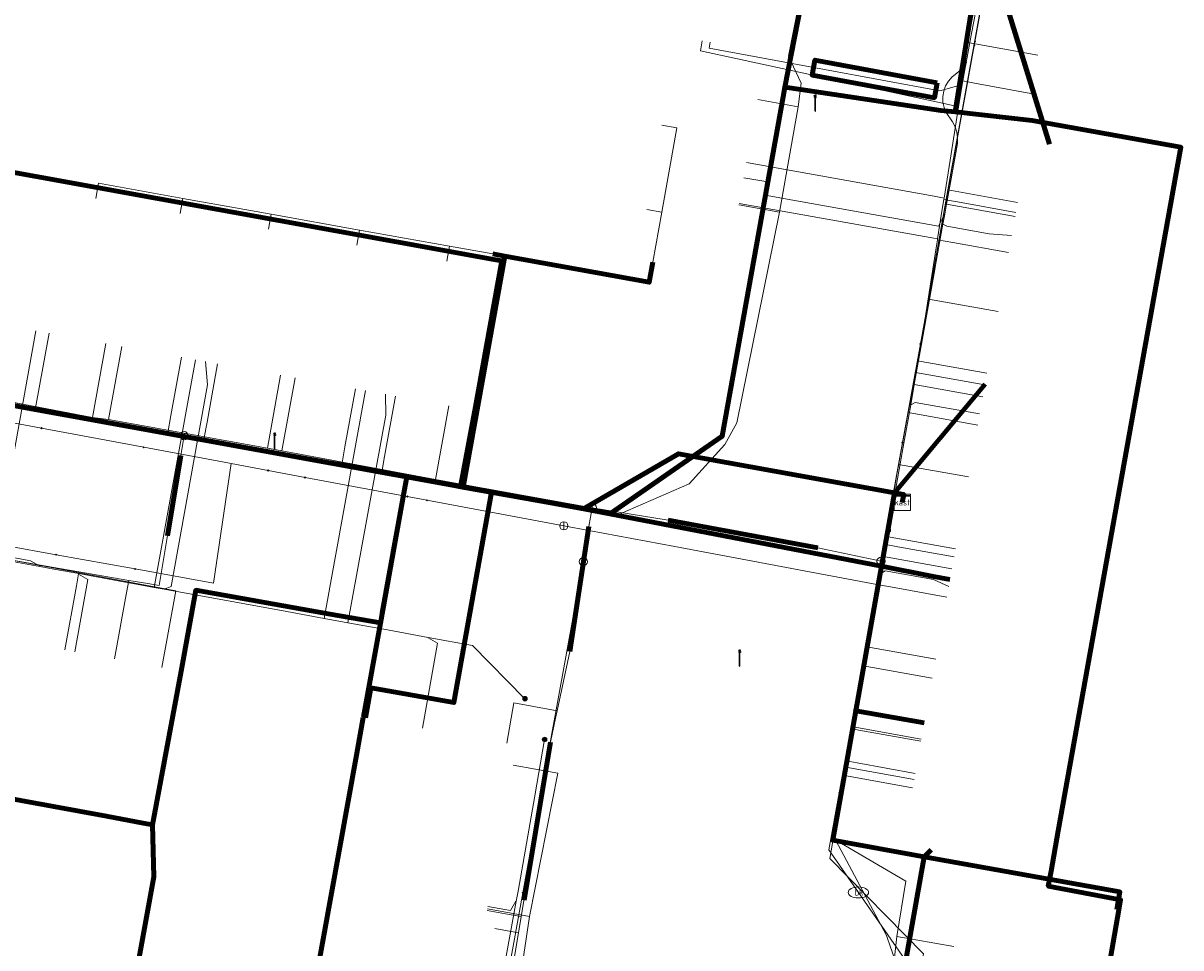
# Model space of a CAD drawing. Extents: x 152558 to 154479, y 462974 to 463683.
# Tile 198 of 256: x 153724 to 153781, y 463140 to 463185. Entities that reach past the tile are written whole.
import ezdxf
from ezdxf.enums import TextEntityAlignment as Align
from ezdxf.lldxf.tags import DXFTag

# ---------------------------------------------------------------- set-up
doc = ezdxf.new("R2010")
doc.units = 0
doc.header["$LTSCALE"] = 0.2
doc.layers.get('0').update_dxf_attribs({"linetype": 'CONTINUOUS'})
for name, color, linetype, lineweight in [('B-RO-KL-DATA_COAXIAAL_17_ZIGGO BV-G', 90, 'KL-DATA-N', 18), ('B-RO-KL-DATA_COAXIAAL_7_ZIGGO BV-G', 90, 'KL-DATA-N', 18), ('B-RO-KL-DATA_HULPSTUK_KPN BV-S', 90, 'CONTINUOUS', 25), ('B-RO-KL-DATA_HULPSTUK_ZIGGO BV-S', 90, 'CONTINUOUS', 25), ('B-RO-KL-DATA_KABELBED_KPN BV-G', 90, 'CONTINUOUS', 100), ('B-RO-KL-DATA_KABELBED_ZIGGO BV-G', 90, 'CONTINUOUS', 100), ('B-RO-KL-DATA_MANTELBUIS_PVC_KPN BV-G', 90, 'CONTINUOUS', 100), ('B-RO-KL-DATA_REGGEFIBER OPERATOR BV-G', 90, 'KL-DATA-N', 18), ('B-RO-KL-ET_LS_400 V_STEDIN NETBEHEER BV-G', 190, 'KL-LS-N', 18), ('B-RO-KL-ET_LS_GEMEENTE AMERSFOORT-S', 190, 'CONTINUOUS', 25), ('B-RO-KL-ET_LS_HULPSTUK_STEDIN NETBEHEER BV-S', 190, 'CONTINUOUS', 25), ('B-RO-KL-ET_LS_MANTELBUIS_750_STEDIN NETBEHEER BV-G', 190, 'CONTINUOUS', 100), ('B-RO-KL-GAS_LD_HULPSTUK_STEDIN NETBEHEER BV-S', 50, 'CONTINUOUS', 25), ('B-RO-KL-GAS_LD_KOPER_22_0.1 BAR_STEDIN NETBEHEER BV-G', 50, 'KL-GAS-LD-N', 18), ('B-RO-KL-GAS_LD_MANTELBUIS_ASBESTCEMENT_124_STEDIN NETBEHEER BV-G', 50, 'CONTINUOUS', 100), ('B-RO-KL-GAS_LD_PE_25_0.1 BAR_STEDIN NETBEHEER BV-G', 50, 'KL-GAS-LD-N', 18), ('B-RO-KL-GAS_LD_PE_32_0.1 BAR_STEDIN NETBEHEER BV-G', 50, 'KL-GAS-LD-N', 18), ('B-RO-KL-GAS_LD_PVC_63_0.1 BAR_STEDIN NETBEHEER BV-G', 50, 'KL-GAS-LD-N', 18), ('B-RO-KL-WATER_100_VITENS-G', 170, 'KL-WATER-N', 18), ('B-RO-KL-WATER_HULPSTUK_VITENS-S', 170, 'CONTINUOUS', 25), ('B-RO-KL-WATER_VITENS-S', 170, 'CONTINUOUS', 25)]:
    doc.layers.add(name, color=color, linetype=linetype, lineweight=lineweight)
doc.styles.add('NLCS-ISO', font='NLCS-ISO.ttf')
tags = doc.linetypes.add('KL-DATA-N', pattern='A,4,-1,[101,NLCS.SHX,S=0.5,R=0,X=0,Y=0],-1,4,-1,["D",Standard,S=1,R=0,X=-0.25,Y=-0.5],-1.5', length=12.5).pattern_tags.tags
tags[18] = DXFTag(74, 10)
tags = doc.linetypes.add('KL-GAS-LD-N', pattern='A,4,-1,[69,NLCS.SHX,S=0.5,R=0,X=0,Y=0],-1,4,-1,["L",Standard,S=1,R=0,X=0.25,Y=-0.5],-2', length=13).pattern_tags.tags
tags[18] = DXFTag(74, 10)
tags = doc.linetypes.add('KL-LS-N', pattern='A,4,-1,[103,NLCS.SHX,S=0.75,R=0,X=0,Y=0],-1,4,-1,["L",Standard,S=1,R=0,X=0,Y=-0.5],-2', length=13).pattern_tags.tags
tags[18] = DXFTag(74, 10)
doc.linetypes.add('KL-WATER-N', pattern='A,7,-0.5,[168,NLCS.SHX,S=0.75,R=0,X=0.75,Y=0],-2', length=9.5)

# ---------------------------------------------------------------- blocks, each defined once
blk = doc.blocks.new('SKL-WTB_HULP_T STUK-SO')
at = {"color": 0, "linetype": 'ByBlock', "lineweight": 18}
blk.add_circle((0, 0), 1, dxfattribs=at)
at = {"color": 0, "linetype": 'ByBlock', "lineweight": -2, "style": 'NLCS-ISO'}
blk.add_text('T', height=1, dxfattribs=at).set_placement((0, 0), align=Align.MIDDLE_CENTER)
at = {"color": 0, "linetype": 'ByBlock', "lineweight": 18, "style": 'NLCS-ISO', "flags": 1}
for tag, p in [('TYPE', (1.5, 0)), ('OMSCHRIJVING', (1.5, -3)), ('LABEL', (1.5, -1.5))]:
    blk.add_attdef(tag, p, '', height=1, dxfattribs=at)
blk = doc.blocks.new('SKL-WTB_HULP_MOF-SO')
at = {"linetype": 'ByBlock', "lineweight": 18}
h = blk.add_hatch(color=0, dxfattribs=at)
h.dxf.hatch_style = 1
h.paths.add_polyline_path([(-0.5625, 0, 1), (0.5625, 0, 1)])
at = {"color": 0, "linetype": 'ByBlock', "lineweight": 18}
blk.add_circle((0, 0), 0.5625, dxfattribs=at)
at = {"color": 0, "linetype": 'ByBlock', "lineweight": 18, "style": 'NLCS-ISO', "flags": 1}
for tag, p in [('TYPE', (1.5, 0)), ('OMSCHRIJVING', (1.5, -3)), ('LABEL', (1.5, -1.5))]:
    blk.add_attdef(tag, p, '', height=1, dxfattribs=at)
blk = doc.blocks.new('SKL-WTB_HULP_KAST-SO')
at = {"color": 0, "linetype": 'ByBlock', "lineweight": 18}
for points in [[(-2, 2), (2, 2), (2, 1.68), (-2, 1.68)], [(-2, 1.52), (2, 1.52), (2, -2), (-2, -2)]]:
    blk.add_lwpolyline(points, close=True, dxfattribs=at)
at = {"color": 0, "linetype": 'ByBlock', "lineweight": 18, "style": 'NLCS-ISO'}
blk.add_text('kast', height=1.5, dxfattribs=at).set_placement((0, 0), align=Align.MIDDLE_CENTER)
at = {"color": 0, "linetype": 'ByBlock', "lineweight": 18, "style": 'NLCS-ISO', "flags": 1}
for tag, p in [('TYPE', (2.5, 0)), ('OMSCHRIJVING', (2.5, -3)), ('LABEL', (2.5, -1.5))]:
    blk.add_attdef(tag, p, '', height=1, dxfattribs=at)
blk = doc.blocks.new('SKL-WTB_HULP_AFSLUITER-SO')
at = {"color": 0, "linetype": 'ByBlock', "lineweight": 18}
blk.add_lwpolyline([(0, 0.8), (0, -0.8)], dxfattribs=at)
blk.add_circle((0, 0), 1, dxfattribs=at)
at = {"color": 0, "linetype": 'ByBlock', "lineweight": 18, "style": 'NLCS-ISO', "flags": 1}
for tag, p in [('TYPE', (1.5, 0)), ('OMSCHRIJVING', (1.5, -3)), ('LABEL', (1.5, -1.5))]:
    blk.add_attdef(tag, p, '', height=1, dxfattribs=at)
blk = doc.blocks.new('SKL-WATER_BRANDKRAAN_BRANDPUT-SO')
at = {"color": 0, "linetype": 'ByBlock', "lineweight": 18}
blk.add_ellipse((0, 0), major_axis=(2.5, 0), ratio=0.54, dxfattribs=at)
at = {"color": 0, "linetype": 'ByBlock', "lineweight": 18, "style": 'NLCS-ISO'}
blk.add_text('bk', height=1.5, dxfattribs=at).set_placement((0.16, 0), align=Align.MIDDLE_CENTER)
blk = doc.blocks.new('SKL-WTB_HULP_OVERIG-SO')
at = {"color": 0, "linetype": 'ByBlock', "lineweight": 18}
for points in [[(-0.14, 0.14), (0.14, -0.14)], [(0.14, 0.14), (-0.14, -0.14)]]:
    blk.add_lwpolyline(points, dxfattribs=at)
at = {"color": 0, "linetype": 'ByBlock', "lineweight": 18, "style": 'NLCS-ISO', "flags": 1}
for tag, p in [('TYPE', (1.5, 0)), ('OMSCHRIJVING', (1.5, -3)), ('LABEL', (1.5, -1.5))]:
    blk.add_attdef(tag, p, '', height=1, dxfattribs=at)
blk = doc.blocks.new('SKL-ET_LS_MAST-SO')
for p, q in [((-0.05, 2.07), (0.05, 2.07)), ((-0.05, -2), (0.05, -2))]:
    blk.add_line(p, q)
for points in [[(-0.18, 1.76), (-0.22, 1.76), (-0.22, 1.84), (-0.18, 1.84), (-0.18, 1.79)], [(-0.18, 1.49), (-0.22, 1.49), (-0.22, 1.57), (-0.18, 1.57), (-0.18, 1.52)], [(-0.18, 1.79), (-0.05, 1.79)], [(-0.18, 1.76), (-0.05, 1.76)], [(-0.18, 1.52), (-0.05, 1.52)], [(-0.18, 1.49), (-0.05, 1.49)], [(-0.05, -2), (-0.05, 2.07)], [(0.05, -2), (0.05, 2.07)], [(0.18, 1.92), (0.05, 1.92)], [(0.18, 1.89), (0.05, 1.89)], [(0.18, 1.66), (0.05, 1.66)], [(0.18, 1.63), (0.05, 1.63)], [(0.18, 1.39), (0.05, 1.39)], [(0.18, 1.36), (0.05, 1.36)], [(0.18, 1.89), (0.22, 1.89), (0.22, 1.97), (0.18, 1.97), (0.18, 1.92)], [(0.18, 1.63), (0.22, 1.63), (0.22, 1.71), (0.18, 1.71), (0.18, 1.66)], [(0.18, 1.36), (0.22, 1.36), (0.22, 1.44), (0.18, 1.44), (0.18, 1.39)]]:
    blk.add_lwpolyline(points)

msp = doc.modelspace()

# ---------------------------------------------------------------- linework, layer by layer
at = {"layer": 'B-RO-KL-DATA_COAXIAAL_17_ZIGGO BV-G', "flags": 128}
for points in [[(153692.318, 463217.369), (153691.727, 463217.476), (153690.75, 463211.32), (153690.215, 463207.946), (153690.066, 463205.464), (153689.459, 463202.24), (153689.218, 463200.962), (153686.573, 463186.924), (153685.259, 463179.619), (153685.254, 463179.59), (153684.954, 463177.922), (153684.901, 463177.627), (153684.103, 463173.195), (153692.653, 463171.646), (153696.526, 463170.944), (153699.735, 463170.363), (153700.75, 463170.179), (153702.799, 463169.808), (153704.623, 463169.477), (153709.64, 463168.568), (153713.687, 463167.835), (153717.736, 463167.101), (153721.608, 463166.4), (153726.624, 463165.492), (153730.498, 463164.79), (153745.356, 463162.098), (153746.753, 463161.845), (153747.559, 463161.699), (153751.259, 463161.029), (153755.916, 463163.735), (153766.515, 463161.823), (153766.967, 463161.741), (153766.896, 463161.348)], [(153766.896, 463161.348), (153766.967, 463161.741), (153766.515, 463161.823), (153765.874, 463158.218), (153765.86, 463158.141), (153764.614, 463151.136), (153763.485, 463144.788), (153767.971, 463143.983), (153767.237, 463139.846), (153766.548, 463135.968), (153765.829, 463131.918), (153765.11, 463127.868), (153764.391, 463123.818), (153763.672, 463119.768), (153762.812, 463114.921), (153761.921, 463109.902), (153761.606, 463108.13), (153761.501, 463107.541), (153760.4, 463105.906), (153759.27, 463099.542), (153759.234, 463099.549), (153754.223, 463100.493), (153750.179, 463101.255), (153747.35, 463101.788), (153746.48, 463097.171), (153746.971, 463097.078)]]:
    msp.add_lwpolyline(points, dxfattribs=at)
at = {"layer": 'B-RO-KL-DATA_COAXIAAL_7_ZIGGO BV-G', "flags": 128}
for points in [[(153766.896, 463161.348), (153766.967, 463161.741), (153766.515, 463161.823), (153755.916, 463163.735), (153751.259, 463161.029), (153747.559, 463161.699), (153746.753, 463161.845), (153745.356, 463162.098), (153730.498, 463164.79), (153726.624, 463165.492), (153721.608, 463166.4), (153717.736, 463167.101), (153713.687, 463167.835), (153709.64, 463168.568), (153704.623, 463169.477), (153702.799, 463169.808), (153700.75, 463170.179), (153699.735, 463170.363), (153696.526, 463170.944), (153692.653, 463171.646), (153684.103, 463173.195), (153684.901, 463177.627), (153684.954, 463177.922), (153685.254, 463179.59), (153685.259, 463179.619), (153686.573, 463186.924), (153689.218, 463200.962), (153689.459, 463202.24), (153690.066, 463205.464), (153690.215, 463207.946), (153690.75, 463211.32), (153691.727, 463217.476), (153692.485, 463222.255), (153692.831, 463224.434), (153695.11, 463235.294), (153700.908, 463234.282), (153705.924, 463233.407), (153710.951, 463232.53), (153713.591, 463232.069), (153714.091, 463231.982), (153720.424, 463230.877), (153725.635, 463229.968), (153731.122, 463229.01), (153732.516, 463228.767), (153739.149, 463227.61), (153746.116, 463226.367), (153747.605, 463226.099), (153750.514, 463225.576), (153754.014, 463224.947), (153755.903, 463224.578), (153765.5, 463222.701), (153765.672, 463222.667), (153765.809, 463222.604), (153766.494, 463222.252), (153767.099, 463221.775), (153767.513, 463221.297), (153767.536, 463221.311), (153767.986, 463220.525), (153768.235, 463219.796), (153768.341, 463219.033), (153767.862, 463216.136), (153775.922, 463214.646), (153774.445, 463206.546), (153773.115, 463199.252), (153772.362, 463195.12), (153771.945, 463192.834), (153771.157, 463188.513), (153771.523, 463187.323), (153774.11, 463178.899)], [(153755.098, 463179.845), (153755.836, 463179.714), (153755.101, 463175.57), (153754.667, 463173.124), (153754.491, 463172.139), (153747.407, 463173.422), (153746.174, 463166.613), (153745.772, 463164.394), (153745.356, 463162.098), (153746.753, 463161.845), (153747.559, 463161.699), (153751.259, 463161.029), (153755.916, 463163.735), (153766.515, 463161.823), (153766.967, 463161.741), (153766.896, 463161.348)], [(153766.896, 463161.348), (153766.967, 463161.741), (153766.515, 463161.823), (153755.916, 463163.735), (153751.259, 463161.029), (153747.559, 463161.699), (153746.753, 463161.845), (153745.356, 463162.098), (153745.772, 463164.394), (153746.174, 463166.613), (153747.407, 463173.422), (153746.812, 463173.53), (153744.694, 463173.909), (153740.284, 463174.698), (153735.955, 463175.472), (153731.618, 463176.248), (153727.479, 463176.988), (153727.347, 463176.25)], [(153766.896, 463161.348), (153766.967, 463161.741), (153766.515, 463161.823), (153755.916, 463163.735), (153751.259, 463161.029), (153747.559, 463161.699), (153746.753, 463161.845), (153745.356, 463162.098), (153745.772, 463164.394), (153746.174, 463166.613), (153747.407, 463173.422), (153746.812, 463173.53), (153744.694, 463173.909), (153740.284, 463174.698), (153735.955, 463175.472), (153731.618, 463176.248), (153731.486, 463175.509)], [(153766.896, 463161.348), (153766.967, 463161.741), (153766.515, 463161.823), (153755.916, 463163.735), (153751.259, 463161.029), (153747.559, 463161.699), (153746.753, 463161.845), (153745.356, 463162.098), (153745.772, 463164.394), (153746.174, 463166.613), (153747.407, 463173.422), (153746.812, 463173.53), (153744.694, 463173.909), (153740.284, 463174.698), (153735.955, 463175.472), (153735.823, 463174.733)], [(153766.896, 463161.348), (153766.967, 463161.741), (153766.515, 463161.823), (153755.916, 463163.735), (153751.259, 463161.029), (153747.559, 463161.699), (153746.753, 463161.845), (153745.356, 463162.098), (153745.772, 463164.394), (153746.174, 463166.613), (153747.407, 463173.422), (153754.491, 463172.139), (153754.667, 463173.124), (153755.101, 463175.57), (153754.363, 463175.701)], [(153766.896, 463161.348), (153766.967, 463161.741), (153766.515, 463161.823), (153755.916, 463163.735), (153751.259, 463161.029), (153747.559, 463161.699), (153746.753, 463161.845), (153745.356, 463162.098), (153745.772, 463164.394), (153746.174, 463166.613), (153747.407, 463173.422), (153746.812, 463173.53), (153744.694, 463173.909), (153740.284, 463174.698), (153740.152, 463173.959)], [(153744.562, 463173.17), (153744.694, 463173.909), (153746.812, 463173.53), (153747.407, 463173.422), (153746.174, 463166.613), (153745.772, 463164.394), (153745.356, 463162.098), (153746.753, 463161.845), (153747.559, 463161.699), (153751.259, 463161.029), (153755.916, 463163.735), (153766.515, 463161.823), (153766.967, 463161.741), (153766.896, 463161.348)], [(153770.954, 463167.147), (153766.515, 463161.823), (153766.967, 463161.741), (153766.896, 463161.348)], [(153770.954, 463167.147), (153766.515, 463161.823), (153766.967, 463161.741), (153766.896, 463161.348)], [(153770.954, 463167.147), (153766.515, 463161.823), (153766.967, 463161.741), (153766.896, 463161.348)], [(153740.576, 463150.786), (153740.842, 463152.266), (153744.908, 463151.536), (153746.753, 463161.845), (153747.559, 463161.699), (153751.259, 463161.029), (153755.916, 463163.735), (153766.515, 463161.823), (153766.967, 463161.741), (153766.896, 463161.348)], [(153740.576, 463150.786), (153740.842, 463152.266), (153744.908, 463151.536), (153746.753, 463161.845), (153747.559, 463161.699), (153751.259, 463161.029), (153765.874, 463158.218), (153766.515, 463161.823), (153766.967, 463161.741), (153766.896, 463161.348)], [(153740.576, 463150.786), (153740.842, 463152.266), (153744.908, 463151.536), (153746.753, 463161.845), (153747.559, 463161.699), (153751.259, 463161.029), (153765.874, 463158.218), (153765.86, 463158.141), (153764.614, 463151.136), (153763.485, 463144.788), (153767.971, 463143.983), (153767.237, 463139.846), (153766.548, 463135.968), (153765.829, 463131.918), (153765.11, 463127.868), (153764.391, 463123.818), (153763.672, 463119.768), (153762.812, 463114.921), (153761.921, 463109.902), (153761.606, 463108.13), (153761.501, 463107.541), (153760.4, 463105.906), (153759.27, 463099.542), (153759.234, 463099.549), (153754.223, 463100.493), (153750.179, 463101.255), (153747.35, 463101.788), (153746.48, 463097.171), (153746.971, 463097.078)], [(153740.576, 463150.786), (153740.842, 463152.266), (153744.908, 463151.536), (153746.753, 463161.845), (153747.559, 463161.699), (153751.259, 463161.029), (153765.874, 463158.218), (153765.86, 463158.141), (153764.614, 463151.136), (153763.485, 463144.788), (153767.971, 463143.983), (153767.237, 463139.846), (153766.548, 463135.968), (153765.829, 463131.918), (153765.11, 463127.868), (153764.391, 463123.818), (153763.672, 463119.768), (153762.812, 463114.921), (153761.921, 463109.902), (153761.606, 463108.13), (153761.501, 463107.541), (153760.4, 463105.906), (153759.27, 463099.542), (153759.234, 463099.549), (153754.223, 463100.493), (153750.179, 463101.255), (153747.35, 463101.788), (153746.48, 463097.171), (153746.971, 463097.078)], [(153740.576, 463150.786), (153740.842, 463152.266), (153744.908, 463151.536), (153746.753, 463161.845), (153747.559, 463161.699), (153751.259, 463161.029), (153765.874, 463158.218), (153765.86, 463158.141), (153764.614, 463151.136), (153763.485, 463144.788), (153767.971, 463143.983), (153767.237, 463139.846), (153766.548, 463135.968), (153765.829, 463131.918), (153765.11, 463127.868), (153764.391, 463123.818), (153763.672, 463119.768), (153762.812, 463114.921), (153761.921, 463109.902), (153761.606, 463108.13), (153761.501, 463107.541), (153760.4, 463105.906), (153759.27, 463099.542), (153759.234, 463099.549), (153754.223, 463100.493), (153750.179, 463101.255), (153747.35, 463101.788), (153746.48, 463097.171), (153746.971, 463097.078)], [(153740.576, 463150.786), (153740.842, 463152.266), (153744.908, 463151.536), (153746.753, 463161.845), (153747.559, 463161.699), (153751.259, 463161.029), (153765.874, 463158.218), (153766.515, 463161.823), (153766.967, 463161.741), (153766.896, 463161.348)], [(153777.418, 463141.399), (153777.57, 463142.259), (153767.971, 463143.983), (153763.485, 463144.788), (153764.614, 463151.136), (153765.86, 463158.141), (153765.874, 463158.218), (153766.515, 463161.823), (153766.967, 463161.741), (153766.896, 463161.348)], [(153777.418, 463141.399), (153777.57, 463142.259), (153767.971, 463143.983), (153763.485, 463144.788), (153764.614, 463151.136), (153765.86, 463158.141), (153765.874, 463158.218), (153766.515, 463161.823), (153766.967, 463161.741), (153766.896, 463161.348)], [(153766.896, 463161.348), (153766.967, 463161.741), (153766.515, 463161.823), (153765.874, 463158.218), (153765.86, 463158.141), (153764.614, 463151.136), (153763.485, 463144.788), (153767.971, 463143.983), (153768.317, 463144.327)], [(153777.418, 463141.399), (153777.57, 463142.259), (153767.971, 463143.983), (153763.485, 463144.788), (153764.614, 463151.136), (153765.86, 463158.141), (153765.874, 463158.218), (153766.515, 463161.823), (153766.967, 463161.741), (153766.896, 463161.348)], [(153766.896, 463161.348), (153766.967, 463161.741), (153766.515, 463161.823), (153765.874, 463158.218), (153765.86, 463158.141), (153764.614, 463151.136), (153767.972, 463150.539)], [(153766.896, 463161.348), (153766.967, 463161.741), (153766.515, 463161.823), (153765.874, 463158.218), (153768.351, 463157.741), (153769.235, 463157.571)], [(153766.896, 463161.348), (153766.967, 463161.741), (153766.515, 463161.823), (153765.874, 463158.218), (153768.351, 463157.741), (153769.235, 463157.571)]]:
    msp.add_lwpolyline(points, dxfattribs=at)
at = {"layer": 'B-RO-KL-DATA_KABELBED_KPN BV-G', "flags": 128}
for points in [[(153742.598, 463162.595), (153735.334, 463163.924), (153683.431, 463173.315), (153685.384, 463184.463), (153690.504, 463213.683), (153694.141, 463235.581)], [(153769.486, 463180.485), (153771.665, 463194.085), (153775.197, 463211.199), (153775.835, 463214.648)], [(153763.139, 463192.237), (153763.199, 463192.227), (153761.139, 463181.693)], [(153686.585, 463184.176), (153689.247, 463183.695), (153745.07, 463173.582), (153746.766, 463173.277)], [(153761.139, 463181.693), (153761.049, 463181.231), (153758.072, 463164.587), (153752.595, 463160.798), (153745.237, 463162.119)], [(153769.486, 463180.485), (153768.786, 463180.563), (153761.922, 463181.58), (153761.139, 463181.694)], [(153768.784, 463180.563), (153761.928, 463181.579)], [(153769.486, 463180.485), (153773.273, 463180.065), (153780.557, 463178.755), (153780.381, 463177.768)], [(153780.381, 463177.768), (153780.054, 463175.933), (153774.545, 463145.255), (153774.192, 463143.268)], [(153745.237, 463162.119), (153745.934, 463165.854), (153747.257, 463173.189), (153746.766, 463173.277)], [(153742.598, 463162.595), (153742.455, 463161.797), (153741.303, 463155.437)], [(153745.237, 463162.119), (153744.765, 463162.204), (153742.598, 463162.595)], [(153742.455, 463161.797), (153741.393, 463155.938)], [(153730.128, 463145.548), (153731.535, 463153.077), (153732.251, 463157.041), (153738.834, 463155.878), (153741.303, 463155.438)], [(153741.303, 463155.437), (153740.469, 463150.831)], [(153686.78, 463153.474), (153689.43, 463152.99), (153727.879, 463145.963), (153729.664, 463145.633)], [(153740.469, 463150.831), (153740.466, 463150.811), (153740.133, 463148.962), (153737.686, 463135.43), (153738.107, 463134.858), (153735.008, 463117.526), (153734.764, 463116.204)], [(153730.128, 463145.548), (153730.201, 463142.997), (153727.748, 463129.52), (153727.547, 463128.483)], [(153729.664, 463145.633), (153730.128, 463145.548)], [(153774.192, 463143.268), (153774.054, 463142.543), (153777.603, 463141.874), (153777.517, 463141.378)], [(153777.517, 463141.378), (153777.108, 463139.019), (153771.699, 463108.552), (153771.378, 463106.799)]]:
    msp.add_lwpolyline(points, dxfattribs=at)
at = {"layer": 'B-RO-KL-DATA_KABELBED_ZIGGO BV-G', "flags": 128}
for points in [[(153771.523, 463187.323), (153774.11, 463178.899)], [(153747.407, 463173.422), (153746.812, 463173.53)], [(153747.407, 463173.422), (153745.356, 463162.098)], [(153754.667, 463173.124), (153754.491, 463172.139), (153747.407, 463173.422)], [(153745.356, 463162.098), (153699.735, 463170.363)], [(153766.515, 463161.823), (153770.954, 463167.147)], [(153751.259, 463161.029), (153755.916, 463163.735), (153766.515, 463161.823)], [(153740.576, 463150.786), (153740.842, 463152.266), (153744.908, 463151.536), (153746.753, 463161.845)], [(153746.753, 463161.845), (153745.356, 463162.098)], [(153751.259, 463161.029), (153746.753, 463161.845)], [(153765.874, 463158.218), (153766.515, 463161.823)], [(153766.515, 463161.823), (153766.967, 463161.741), (153766.896, 463161.348)], [(153751.259, 463161.029), (153765.874, 463158.218)], [(153764.614, 463151.136), (153765.874, 463158.218)], [(153765.874, 463158.218), (153768.351, 463157.741)], [(153768.351, 463157.741), (153769.235, 463157.571)], [(153767.971, 463143.983), (153763.485, 463144.788), (153764.614, 463151.136)], [(153764.614, 463151.136), (153767.972, 463150.539)], [(153761.606, 463108.13), (153767.971, 463143.983)], [(153767.971, 463143.983), (153768.317, 463144.327)], [(153777.418, 463141.399), (153777.57, 463142.259), (153767.971, 463143.983)]]:
    msp.add_lwpolyline(points, dxfattribs=at)
at = {"layer": 'B-RO-KL-DATA_MANTELBUIS_PVC_KPN BV-G', "flags": 128}
for points in [[(153768.784, 463180.563), (153761.928, 463181.579)], [(153742.455, 463161.797), (153741.393, 463155.938)]]:
    msp.add_lwpolyline(points, dxfattribs=at)
at = {"layer": 'B-RO-KL-DATA_REGGEFIBER OPERATOR BV-G', "flags": 128}
for points in [[(153761.788, 463180.74), (153761.934, 463181.899), (153761.315, 463183.214), (153762.315, 463188.291)], [(153769.135, 463176.664), (153771.063, 463187.365)], [(153759.806, 463181.094), (153761.788, 463180.74)], [(153760.879, 463175.579), (153761.788, 463180.74)], [(153768.184, 463171.312), (153769.135, 463176.664)], [(153769.135, 463176.664), (153772.553, 463176.051)], [(153758.884, 463175.936), (153760.879, 463175.579)], [(153744.013, 463162.464), (153753.059, 463160.785), (153756.45, 463162.258), (153758.192, 463164.188), (153758.782, 463165.25), (153760.879, 463175.579)], [(153767.648, 463168.289), (153768.184, 463171.312)], [(153768.184, 463171.312), (153771.592, 463170.7)], [(153727.186, 463165.511), (153727.842, 463169.132)], [(153727.978, 463165.412), (153728.626, 463168.991)], [(153766.711, 463163.21), (153767.648, 463168.289)], [(153767.648, 463168.289), (153771.05, 463167.678)], [(153735.764, 463164.008), (153736.411, 463167.58)], [(153736.473, 463163.869), (153737.121, 463167.452)], [(153721.87, 463166.515), (153727.186, 463165.511)], [(153744.013, 463162.464), (153744.668, 463166.084)], [(153727.186, 463165.511), (153727.978, 463165.412)], [(153727.978, 463165.412), (153735.764, 463164.008)], [(153735.764, 463164.008), (153736.473, 463163.869)], [(153736.473, 463163.869), (153744.013, 463162.464)], [(153766.115, 463159.679), (153766.711, 463163.21)], [(153766.711, 463163.21), (153770.137, 463162.595)], [(153765.16, 463154.273), (153766.115, 463159.679)], [(153766.115, 463159.679), (153769.504, 463159.07)], [(153730.584, 463153.252), (153731.272, 463157.02), (153723.415, 463158.478)], [(153764.976, 463153.34), (153765.16, 463154.273)], [(153765.16, 463154.273), (153768.534, 463153.667)], [(153764.057, 463147.961), (153764.976, 463153.34)], [(153764.976, 463153.34), (153768.365, 463152.731)], [(153748.624, 463141.052), (153750, 463148.08), (153747.812, 463148.472)], [(153766.627, 463140.073), (153767.07, 463142.783), (153763.449, 463144.912), (153764.057, 463147.961)], [(153764.057, 463147.961), (153767.401, 463147.36)], [(153746.55, 463141.424), (153748.624, 463141.052)], [(153748.288, 463138.864), (153748.624, 463141.052)], [(153766.627, 463140.073), (153766.393, 463137.999), (153766.753, 463137.236), (153766.322, 463134.977)], [(153766.627, 463140.073), (153769.423, 463139.576)]]:
    msp.add_lwpolyline(points, dxfattribs=at)
at = {"layer": 'B-RO-KL-ET_LS_400 V_STEDIN NETBEHEER BV-G', "flags": 128}
for points in [[(153769.931, 463182.906), (153770.11, 463183.891), (153770.122, 463183.96), (153771.292, 463190.408), (153771.466, 463191.366), (153771.594, 463192.069), (153771.977, 463194.185), (153775.892, 463215.772), (153776.573, 463216.9)], [(153757.481, 463183.904), (153757.429, 463183.609), (153768.736, 463181.514), (153769.731, 463181.806)], [(153773.542, 463183.262), (153770.11, 463183.891)], [(153769.931, 463182.906), (153769.824, 463182.664), (153769.746, 463182.556), (153769.654, 463182.459), (153769.335, 463182.207), (153769.157, 463182.002), (153769.019, 463181.768), (153768.927, 463181.512), (153768.884, 463181.244), (153768.891, 463180.972), (153768.948, 463180.706), (153769.053, 463180.456), (153769.363, 463180.004), (153769.485, 463179.757), (153769.567, 463179.494), (153769.606, 463179.221), (153769.601, 463178.945), (153769.258, 463177.027), (153769.069, 463175.967), (153768.981, 463175.475), (153768.893, 463174.982), (153768.565, 463173.15), (153768.496, 463172.766), (153767.841, 463169.101), (153767.487, 463167.121), (153767.311, 463166.137), (153766.975, 463164.256), (153766.251, 463160.207), (153766.212, 463159.989)], [(153769.555, 463180.835), (153769.731, 463181.806), (153769.931, 463182.906)], [(153759.121, 463177.262), (153760.204, 463177.069), (153760.088, 463176.42), (153761.072, 463176.244)], [(153761.072, 463176.244), (153768.672, 463174.884), (153768.961, 463175.479), (153768.981, 463175.475)], [(153772.429, 463175.364), (153769.069, 463175.967)], [(153771.16, 463174.52), (153769.08, 463174.893), (153768.893, 463174.982)], [(153772.26, 463174.424), (153771.16, 463174.52)], [(153724.415, 463169.754), (153722.432, 463158.806), (153724.154, 463158.491), (153724.614, 463158.225), (153724.61, 463158.205)], [(153732.238, 463168.336), (153730.216, 463157.182)], [(153732.731, 463168.247), (153732.83, 463167.111)], [(153732.83, 463167.111), (153731.041, 463157.234), (153730.708, 463157.092)], [(153740.574, 463166.826), (153738.551, 463155.66)], [(153770.841, 463166.519), (153767.487, 463167.121)], [(153741.555, 463166.648), (153741.574, 463165.629)], [(153770.691, 463165.683), (153767.534, 463166.249), (153767.311, 463166.137)], [(153741.574, 463165.629), (153739.716, 463155.448)], [(153748.395, 463151.727), (153745.817, 463154.334), (153743.65, 463154.73), (153741.468, 463155.128), (153739.716, 463155.448), (153738.551, 463155.66), (153736.453, 463156.043), (153732.405, 463156.782), (153730.708, 463157.092), (153730.216, 463157.182), (153729.163, 463157.374), (153728.534, 463157.489), (153726.509, 463157.859), (153725.292, 463158.081), (153724.61, 463158.205), (153723.519, 463158.404), (153721.709, 463158.734), (153720.439, 463158.966), (153720.276, 463158.996), (153718.414, 463159.336), (153716.405, 463159.702), (153715.423, 463159.881), (153714.014, 463160.138), (153713.302, 463160.268), (153712.359, 463160.441), (153711.552, 463160.588), (153709.593, 463160.946), (153708.311, 463161.18), (153706.535, 463161.504), (153705.537, 463161.686), (153704.403, 463161.893), (153703.295, 463162.096), (153702.491, 463162.243), (153702.293, 463162.279), (153699.422, 463162.802), (153698.442, 463162.981), (153696.825, 463163.276), (153695.891, 463163.447), (153695.2, 463163.573), (153693.016, 463163.972), (153691.526, 463164.244), (153690.755, 463164.354), (153689.935, 463164.301), (153689.221, 463164.12), (153688.516, 463163.786), (153687.89, 463163.322), (153687.365, 463162.745), (153686.961, 463162.078), (153686.297, 463160.135), (153686.174, 463160.158), (153679.87, 463161.328)], [(153766.212, 463159.989), (153765.98, 463158.692), (153765.83, 463157.855), (153765.527, 463156.157), (153764.63, 463151.139), (153764.488, 463150.342), (153764.136, 463148.373), (153763.906, 463147.089), (153763.336, 463143.898), (153767.939, 463139.224), (153767.82, 463138.554), (153767.336, 463135.829), (153766.616, 463131.779), (153766.38, 463130.451), (153765.896, 463127.73), (153765.176, 463123.68), (153764.878, 463122.006), (153764.773, 463121.415), (153764.456, 463119.63), (153763.594, 463114.783), (153763.352, 463113.42), (153763.247, 463112.829), (153762.702, 463109.764), (153762.334, 463107.693)], [(153769.327, 463158.09), (153765.98, 463158.692)], [(153726.317, 463154.032), (153726.964, 463157.572), (153726.505, 463157.839), (153726.509, 463157.859)], [(153768.422, 463157.573), (153766.059, 463157.997), (153765.83, 463157.855)], [(153769.174, 463157.234), (153768.422, 463157.573)], [(153743.364, 463150.291), (153744.107, 463154.443), (153743.646, 463154.71), (153743.65, 463154.73)], [(153767.829, 463149.742), (153764.488, 463150.342)], [(153743.976, 463120.068), (153744.223, 463121.407), (153744.667, 463123.818), (153744.935, 463125.275), (153745.858, 463130.29), (153746.236, 463132.346), (153746.603, 463134.337), (153747.348, 463138.383), (153747.969, 463141.801), (153748.054, 463142.29), (153748.874, 463146.972), (153749.356, 463149.727)], [(153767.475, 463147.774), (153764.136, 463148.373)], [(153746.571, 463141.543), (153747.686, 463141.344), (153747.949, 463141.804), (153747.969, 463141.801)]]:
    msp.add_lwpolyline(points, dxfattribs=at)
at = {"layer": 'B-RO-KL-ET_LS_MANTELBUIS_750_STEDIN NETBEHEER BV-G', "flags": 128}
msp.add_lwpolyline([(153768.608, 463181.919), (153762.61, 463183.03), (153762.474, 463182.292), (153768.472, 463181.181), (153768.608, 463181.919)], dxfattribs=at)
at = {"layer": 'B-RO-KL-GAS_LD_KOPER_22_0.1 BAR_STEDIN NETBEHEER BV-G', "flags": 128}
for points in [[(153757.087, 463183.974), (153757.001, 463183.481), (153769.169, 463180.848)], [(153770.446, 463181.898), (153769.869, 463182.004)], [(153773.2, 463181.393), (153770.446, 463181.898)], [(153759.253, 463178.001), (153768.456, 463176.356)], [(153758.896, 463176.004), (153768.441, 463174.295)], [(153772.465, 463175.562), (153769.61, 463176.075)], [(153769.369, 463174.086), (153768.623, 463174.22)], [(153772.111, 463173.594), (153769.369, 463174.086)], [(153725.055, 463169.638), (153724.539, 463166.786)], [(153731.548, 463168.461), (153731.031, 463165.61)], [(153733.319, 463168.14), (153732.802, 463165.285)], [(153768.193, 463167.604), (153767.553, 463167.719)], [(153770.947, 463167.11), (153768.193, 463167.604)], [(153740.082, 463166.915), (153739.566, 463164.067)], [(153742.05, 463166.559), (153741.514, 463163.601)], [(153731.031, 463165.61), (153730.878, 463164.762)], [(153767.738, 463165.654), (153767.193, 463165.752)], [(153770.594, 463165.141), (153767.738, 463165.654)], [(153732.802, 463165.285), (153732.651, 463164.454)], [(153739.566, 463164.067), (153739.424, 463163.281)], [(153766.673, 463159.177), (153766.01, 463159.296)], [(153769.434, 463158.681), (153766.673, 463159.177)], [(153725.825, 463154.122), (153726.4, 463157.267)], [(153766.324, 463157.207), (153765.657, 463157.327)], [(153769.08, 463156.712), (153766.324, 463157.207)], [(153728.269, 463153.675), (153728.845, 463156.827)], [(153747.498, 463149.551), (153747.85, 463151.52), (153749.524, 463151.22)], [(153764.951, 463150.157), (153764.417, 463150.253)], [(153767.811, 463149.644), (153764.951, 463150.157)], [(153767.528, 463148.069), (153764.678, 463148.581)], [(153746.536, 463141.346), (153747.62, 463141.152)], [(153747.62, 463141.152), (153748.215, 463141.046)], [(153746.92, 463140.464), (153748.084, 463140.255)]]:
    msp.add_lwpolyline(points, dxfattribs=at)
at = {"layer": 'B-RO-KL-GAS_LD_MANTELBUIS_ASBESTCEMENT_124_STEDIN NETBEHEER BV-G', "flags": 128}
for points in [[(153730.864, 463159.705), (153731.514, 463163.652)], [(153755.424, 463160.475), (153762.756, 463159.119)], [(153750.601, 463154.042), (153751.524, 463160.167)], [(153748.349, 463141.856), (153749.641, 463149.596)]]:
    msp.add_lwpolyline(points, dxfattribs=at)
at = {"layer": 'B-RO-KL-GAS_LD_PE_25_0.1 BAR_STEDIN NETBEHEER BV-G', "flags": 128}
msp.add_lwpolyline([(153728.845, 463156.827), (153728.973, 463157.526)], dxfattribs=at)
at = {"layer": 'B-RO-KL-GAS_LD_PE_32_0.1 BAR_STEDIN NETBEHEER BV-G', "flags": 128}
for points in [[(153769.169, 463180.848), (153769.657, 463180.742)], [(153768.456, 463176.356), (153768.947, 463176.268)], [(153769.61, 463176.075), (153768.936, 463176.196)], [(153768.441, 463174.295), (153768.63, 463174.261)], [(153724.539, 463166.786), (153724.379, 463165.905)], [(153741.514, 463163.601), (153741.393, 463162.934)], [(153726.4, 463157.267), (153726.525, 463157.95)], [(153749.524, 463151.22), (153749.974, 463151.139)], [(153764.678, 463148.581), (153764.14, 463148.677)]]:
    msp.add_lwpolyline(points, dxfattribs=at)
at = {"layer": 'B-RO-KL-GAS_LD_PVC_63_0.1 BAR_STEDIN NETBEHEER BV-G', "flags": 128}
for points in [[(153765.857, 463158.465), (153765.878, 463158.575), (153766.01, 463159.296), (153766.556, 463162.279), (153767.193, 463165.752), (153767.326, 463166.479), (153767.553, 463167.719), (153767.85, 463169.341), (153768.131, 463171.116), (153768.561, 463173.827), (153768.623, 463174.22), (153768.63, 463174.261), (153768.86, 463175.714), (153768.936, 463176.196), (153768.947, 463176.268), (153769.292, 463178.438), (153769.657, 463180.742), (153769.869, 463182.004), (153770.281, 463184.255), (153770.403, 463184.919), (153771.586, 463191.372), (153771.614, 463191.524), (153771.908, 463193.13), (153772.233, 463194.901), (153776.256, 463217.057), (153776.869, 463219.687)], [(153681.678, 463173.823), (153687.153, 463172.72), (153687.815, 463172.587), (153689.58, 463172.231), (153691.299, 463171.894), (153695.288, 463171.173), (153697.079, 463170.85), (153698.457, 463170.601), (153700.376, 463170.254), (153704.471, 463169.514), (153705.152, 463169.389), (153707.12, 463169.029), (153708.556, 463168.766), (153713.515, 463167.858), (153714.172, 463167.738), (153715.549, 463167.486), (153717.832, 463167.077), (153721.623, 463166.398), (153721.987, 463166.333), (153724.379, 463165.905), (153726.147, 463165.588), (153730.106, 463164.895), (153730.878, 463164.762), (153731.679, 463164.623)], [(153688.699, 463164.573), (153691.554, 463164.067), (153692.101, 463163.97), (153694.07, 463163.621), (153695.26, 463163.41), (153699.22, 463162.709), (153699.665, 463162.63), (153702.667, 463162.098), (153703.528, 463161.945), (153708.407, 463161.086), (153708.99, 463160.985), (153710.863, 463160.661), (153712.381, 463160.398), (153716.493, 463159.686), (153717.925, 463159.438), (153719.698, 463159.131), (153720.909, 463158.922), (153725.19, 463158.181), (153726.525, 463157.95), (153728.973, 463157.526), (153729.899, 463157.366), (153730.46, 463157.269), (153731.679, 463164.623)], [(153731.679, 463164.623), (153732.651, 463164.454), (153733.961, 463164.227), (153737.763, 463163.569), (153739.424, 463163.281), (153741.393, 463162.934), (153741.996, 463162.826), (153751.697, 463161.086)], [(153751.697, 463161.086), (153751.524, 463160.167), (153750.601, 463154.042), (153749.974, 463151.139), (153749.897, 463150.781), (153749.641, 463149.596), (153748.57, 463143.181), (153748.215, 463141.046), (153748.084, 463140.255), (153747.731, 463138.215), (153747.012, 463134.176), (153746.737, 463132.662), (153746.432, 463131.295), (153746.124, 463129.68), (153745.29, 463125.251), (153745.171, 463124.62), (153745.111, 463124.043), (153745.045, 463123.415), (153744.784, 463122.07), (153744.653, 463121.391), (153743.219, 463113.989), (153743.19, 463113.663), (153743.185, 463113.607), (153743.16, 463113.336)], [(153751.697, 463161.086), (153755.424, 463160.475), (153762.756, 463159.119), (153765.857, 463158.465)], [(153760.369, 463099.407), (153762.128, 463109.356), (153762.217, 463109.856), (153762.401, 463110.885), (153762.623, 463112.127), (153762.96, 463113.998), (153763.109, 463114.818), (153763.121, 463114.886), (153763.977, 463119.603), (153764, 463119.727), (153764.16, 463120.609), (153764.5, 463122.479), (153764.736, 463123.775), (153764.743, 463123.811), (153765.04, 463125.448), (153765.434, 463127.773), (153765.441, 463127.817), (153765.628, 463128.924), (153765.962, 463130.897), (153766.091, 463131.657), (153766.12, 463131.826), (153766.806, 463135.879), (153766.859, 463136.19), (153767.059, 463137.364), (153766.91, 463137.801), (153766.363, 463139.422), (153766.338, 463139.496), (153766.125, 463140.126), (153763.506, 463145.02), (153763.983, 463147.781), (153764.14, 463148.677), (153764.417, 463150.253), (153764.514, 463150.807), (153765.192, 463154.672), (153765.657, 463157.327), (153765.857, 463158.465)]]:
    msp.add_lwpolyline(points, dxfattribs=at)
at = {"layer": 'B-RO-KL-WATER_100_VITENS-G', "flags": 128}
for points in [[(153777.612, 463222.062), (153774.761, 463207.014), (153774.757, 463206.993), (153774.669, 463206.526), (153772.083, 463192.879), (153772.024, 463192.565), (153771.72, 463190.881), (153770.462, 463183.927), (153770.426, 463183.73), (153769.317, 463177.592), (153769.218, 463177.046), (153768.517, 463173.172), (153768.441, 463172.75), (153767.785, 463169.124), (153766.909, 463164.282), (153766.177, 463160.233), (153765.652, 463157.328)], [(153681.543, 463166.687), (153691.424, 463164.907), (153695.299, 463164.209), (153699.522, 463163.448), (153703.396, 463162.75), (153708.414, 463161.846), (153712.462, 463161.117), (153716.511, 463160.388), (153720.385, 463159.69), (153725.402, 463158.787), (153729.277, 463158.089), (153733.127, 463157.395), (153733.992, 463163.249)], [(153713.972, 463166.993), (153716.598, 463166.502), (153721.61, 463165.565), (153724.689, 463164.989), (153729.7, 463164.052), (153733.565, 463163.329), (153733.992, 463163.249)], [(153733.992, 463163.249), (153735.802, 463162.911), (153737.611, 463162.572), (153742.623, 463161.635), (153743.59, 463161.454), (153750.298, 463160.2)], [(153750.298, 463160.2), (153751.533, 463159.969)], [(153751.254, 463158.441), (153751.533, 463159.969)], [(153751.533, 463159.969), (153755.744, 463159.181), (153765.652, 463157.328)], [(153674.359, 463122.356), (153675.231, 463122.191), (153676.763, 463121.902), (153682.639, 463120.793), (153687.649, 463119.847), (153691.694, 463119.083), (153695.739, 463118.32), (153699.601, 463117.591), (153704.611, 463116.645), (153708.656, 463115.881), (153713.666, 463114.935), (153716.563, 463114.388), (153721.756, 463113.408), (153722.058, 463113.351), (153735.195, 463110.871), (153742.315, 463109.527), (153743.642, 463116.786), (153744.479, 463121.364), (153745.186, 463125.235), (153746.102, 463130.25), (153746.842, 463134.298), (153747.582, 463138.345), (153748.289, 463142.216), (153749.141, 463146.878), (153751.254, 463158.441)], [(153764.744, 463142.23), (153763.298, 463144.314), (153763.806, 463147.12), (153764.538, 463151.169), (153765.445, 463156.186), (153765.652, 463157.328)], [(153760.639, 463101.96), (153762.017, 463109.868), (153762.189, 463110.854), (153762.886, 463114.884), (153763.725, 463119.739), (153764.425, 463123.791), (153765.125, 463127.842), (153765.825, 463131.894), (153766.525, 463135.946), (153766.723, 463137.091), (153767.039, 463138.921), (153764.744, 463142.23)]]:
    msp.add_lwpolyline(points, dxfattribs=at)

# ---------------------------------------------------------------- block references
at = {"layer": 'B-RO-KL-DATA_HULPSTUK_KPN BV-S', "xscale": 0.2, "yscale": 0.2, "zscale": 0.2}
for p in [(153761.139, 463181.694), (153761.139, 463181.693), (153761.139, 463181.693), (153769.486, 463180.485), (153769.486, 463180.485), (153769.486, 463180.485), (153780.381, 463177.768), (153780.381, 463177.768), (153746.766, 463173.277), (153746.766, 463173.277), (153742.598, 463162.595), (153742.598, 463162.595), (153742.598, 463162.595), (153745.237, 463162.119), (153745.237, 463162.119), (153745.237, 463162.119), (153741.303, 463155.438), (153741.303, 463155.437), (153741.303, 463155.437), (153740.469, 463150.831), (153740.469, 463150.831), (153729.664, 463145.633), (153729.664, 463145.633), (153730.128, 463145.548), (153730.128, 463145.548), (153730.128, 463145.548), (153774.192, 463143.268), (153774.192, 463143.268), (153777.517, 463141.378), (153777.517, 463141.378)]:
    msp.add_blockref('SKL-WTB_HULP_OVERIG-SO', p, dxfattribs=at)
at = {"layer": 'B-RO-KL-DATA_HULPSTUK_ZIGGO BV-S', "xscale": 0.2, "yscale": 0.2, "zscale": 0.2}
msp.add_blockref('SKL-WTB_HULP_KAST-SO', (153766.896, 463161.348), dxfattribs=at)
at = {"layer": 'B-RO-KL-ET_LS_GEMEENTE AMERSFOORT-S', "xscale": 0.2, "yscale": 0.2, "zscale": 0.2}
for p in [(153762.628, 463180.918), (153736.117, 463164.351), (153758.926, 463153.716)]:
    msp.add_blockref('SKL-ET_LS_MAST-SO', p, dxfattribs=at)
at = {"layer": 'B-RO-KL-ET_LS_HULPSTUK_STEDIN NETBEHEER BV-S', "xscale": 0.2, "yscale": 0.2, "zscale": 0.2}
for p in [(153769.931, 463182.906), (153769.555, 463180.835), (153766.212, 463159.989), (153748.395, 463151.727), (153749.356, 463149.727)]:
    msp.add_blockref('SKL-WTB_HULP_MOF-SO', p, dxfattribs=at)
at = {"layer": 'B-RO-KL-GAS_LD_HULPSTUK_STEDIN NETBEHEER BV-S', "xscale": 0.2, "yscale": 0.2, "zscale": 0.2}
for p in [(153731.679, 463164.623), (153751.697, 463161.086), (153765.857, 463158.465)]:
    msp.add_blockref('SKL-WTB_HULP_T STUK-SO', p, dxfattribs=at)
at = {"layer": 'B-RO-KL-WATER_HULPSTUK_VITENS-S', "xscale": 0.2, "yscale": 0.2, "zscale": 0.2}
for name, p in [('SKL-WTB_HULP_OVERIG-SO', (153770.426, 463183.73)), ('SKL-WTB_HULP_OVERIG-SO', (153770.462, 463183.927)), ('SKL-WTB_HULP_OVERIG-SO', (153769.317, 463177.592)), ('SKL-WTB_HULP_OVERIG-SO', (153769.218, 463177.046)), ('SKL-WTB_HULP_OVERIG-SO', (153768.517, 463173.172)), ('SKL-WTB_HULP_OVERIG-SO', (153768.441, 463172.75)), ('SKL-WTB_HULP_OVERIG-SO', (153767.785, 463169.124)), ('SKL-WTB_HULP_OVERIG-SO', (153724.689, 463164.989)), ('SKL-WTB_HULP_OVERIG-SO', (153729.7, 463164.052)), ('SKL-WTB_HULP_OVERIG-SO', (153766.909, 463164.282)), ('SKL-WTB_HULP_OVERIG-SO', (153735.802, 463162.911)), ('SKL-WTB_HULP_OVERIG-SO', (153737.611, 463162.572)), ('SKL-WTB_HULP_OVERIG-SO', (153742.623, 463161.635)), ('SKL-WTB_HULP_OVERIG-SO', (153743.59, 463161.454)), ('SKL-WTB_HULP_AFSLUITER-SO', (153750.298, 463160.2)), ('SKL-WTB_HULP_OVERIG-SO', (153766.177, 463160.233)), ('SKL-WTB_HULP_OVERIG-SO', (153725.402, 463158.787)), ('SKL-WTB_HULP_AFSLUITER-SO', (153751.254, 463158.441)), ('SKL-WTB_HULP_OVERIG-SO', (153729.277, 463158.089)), ('SKL-WTB_HULP_OVERIG-SO', (153765.445, 463156.186)), ('SKL-WTB_HULP_OVERIG-SO', (153764.538, 463151.169)), ('SKL-WTB_HULP_OVERIG-SO', (153763.806, 463147.12)), ('SKL-WTB_HULP_OVERIG-SO', (153748.289, 463142.216))]:
    msp.add_blockref(name, p, dxfattribs=at)
at = {"layer": 'B-RO-KL-WATER_VITENS-S', "xscale": 0.2, "yscale": 0.2, "zscale": 0.2}
msp.add_blockref('SKL-WATER_BRANDKRAAN_BRANDPUT-SO', (153764.744, 463142.23), dxfattribs=at)

doc.saveas('drawing.dxf')
